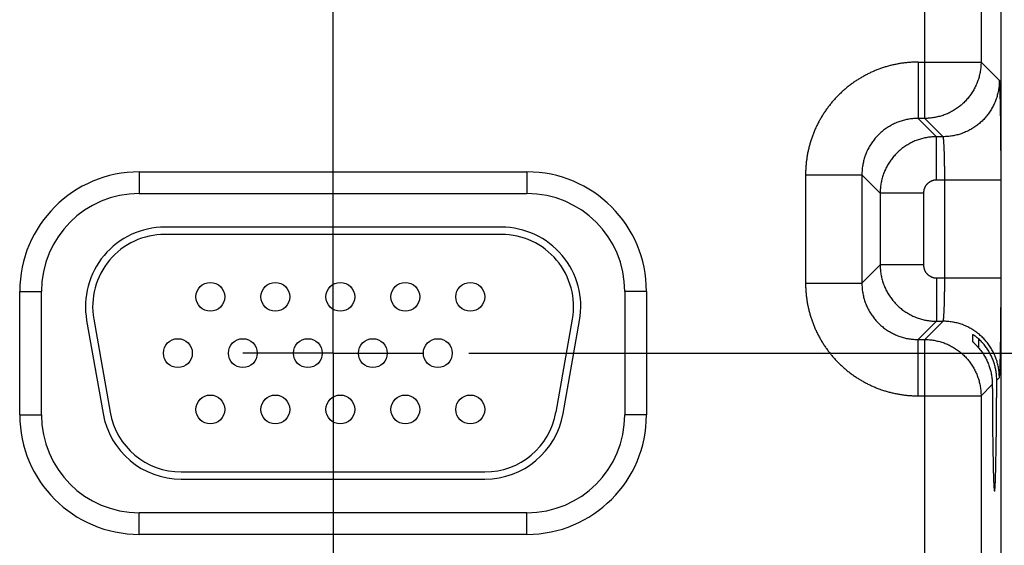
# Model space of a CAD drawing. Header units: inches. Extents: x 0 to 34, y 0 to 22.
# Tile 61 of 126: x 14.8 to 16.1, y 16.1 to 16.8. Entities that reach past the tile are written whole.
import ezdxf

# ---------------------------------------------------------------- set-up
doc = ezdxf.new("R2010")
doc.units = ezdxf.units.IN
doc.header["$LTSCALE"] = 1.87
doc.header["$MEASUREMENT"] = 0
doc.linetypes.add('CENTER', pattern=[0.6, 0.375, -0.075, 0.075, -0.075])
doc.layers.get('0').update_dxf_attribs({"linetype": 'CONTINUOUS'})
doc.layers.add('DEFAULT_1', color=7, linetype='CENTER')
doc.layers.add('DIMENSIONS', color=7, linetype='CONTINUOUS')
doc.styles.get("Standard").update_dxf_attribs({"font": 'txt', "width": 0.8})
doc.dimstyles.new('DIMSTYLE_1', dxfattribs={"dimtxt": 0.125, "dimasz": 0.18, "dimexe": 0.18, "dimexo": 0.0625, "dimgap": 0.09, "dimtad": 0, "dimtih": 1, "dimtoh": 1, "dimdec": 3, "dimzin": 4, "dimdsep": 46, "dimtxsty": 'STANDARD', "dimblk": '_FILLED', "dimblk1": '_FILLED', "dimblk2": '_FILLED', "dimcen": 0.09, "dimadec": 0, "dimazin": 0, "dimtp": 0.01, "dimtm": 0.01, "dimtfac": 1, "dimtdec": 3, "dimtofl": 0, "dimtmove": 0, "dimatfit": 3, "dimldrblk": '_FILLED', "dimfxl": 1, "dimtolj": 1, "dimtzin": 4, "dimarcsym": 0})

# ---------------------------------------------------------------- blocks, each defined once
blk = doc.blocks.new('*D14')
at = {"layer": 'DIMENSIONS', "color": 2, "linetype": 'CONTINUOUS'}
blk.add_line((15.3866, 16.3683), (16.9583, 16.3683), dxfattribs=at)
at = {"layer": 'DIMENSIONS', "color": 2, "linetype": 'CONTINUOUS', "width": 0.8}
for s, p in [('2.599', (17.0208, 16.3058)), ('[', (17.6458, 16.3058)), ('66.01', (17.7458, 16.3058)), (']', (18.2458, 16.3058))]:
    blk.add_text(s, height=0.125, dxfattribs=at).set_placement(p)
blk = doc.blocks.new('_FILLED')
at = {"color": 0, "linetype": 'BYBLOCK'}
blk.add_solid([(0, 0), (-1, 0.1736), (-1, -0.1736)], dxfattribs=at)
blk = doc.blocks.new('*D15')
at = {"layer": 'DIMENSIONS', "color": 2, "linetype": 'CONTINUOUS'}
blk.add_line((15.3866, 15.4383), (16.958, 15.4383), dxfattribs=at)
at = {"layer": 'DIMENSIONS', "color": 2, "linetype": 'CONTINUOUS', "width": 0.8}
for s, p in [('[', (17.6455, 15.3758)), (']', (18.2455, 15.3758)), ('3.529', (17.0205, 15.3758)), ('89.64', (17.7455, 15.3758))]:
    blk.add_text(s, height=0.125, dxfattribs=at).set_placement(p)
blk = doc.blocks.new('*D16')
at = {"layer": 'DIMENSIONS', "color": 2, "linetype": 'CONTINUOUS'}
blk.add_line((15.3866, 14.5083), (16.9578, 14.5083), dxfattribs=at)
at = {"layer": 'DIMENSIONS', "color": 2, "linetype": 'CONTINUOUS', "width": 0.8}
for s, p in [('[', (17.6453, 14.4458)), (']', (18.3453, 14.4458)), ('4.459', (17.0203, 14.4458)), ('113.26', (17.7453, 14.4458))]:
    blk.add_text(s, height=0.125, dxfattribs=at).set_placement(p)
blk = doc.blocks.new('*D17')
at = {"layer": 'DIMENSIONS', "color": 2, "linetype": 'CONTINUOUS'}
blk.add_line((15.3866, 13.5783), (16.9575, 13.5783), dxfattribs=at)
at = {"layer": 'DIMENSIONS', "color": 2, "linetype": 'CONTINUOUS', "width": 0.8}
for s, p in [('[', (17.645, 13.5158)), (']', (18.345, 13.5158)), ('5.389', (17.02, 13.5158)), ('136.88', (17.745, 13.5158))]:
    blk.add_text(s, height=0.125, dxfattribs=at).set_placement(p)
blk = doc.blocks.new('*D18')
at = {"layer": 'DIMENSIONS', "color": 2, "linetype": 'CONTINUOUS'}
blk.add_line((15.3866, 12.6483), (16.9572, 12.6483), dxfattribs=at)
at = {"layer": 'DIMENSIONS', "color": 2, "linetype": 'CONTINUOUS', "width": 0.8}
for s, p in [('6.319', (17.0197, 12.5858)), ('[', (17.6447, 12.5858)), ('160.5', (17.7447, 12.5858)), (']', (18.2447, 12.5858))]:
    blk.add_text(s, height=0.125, dxfattribs=at).set_placement(p)
blk = doc.blocks.new('*D19')
at = {"layer": 'DIMENSIONS', "color": 2, "linetype": 'CONTINUOUS'}
blk.add_line((15.3866, 11.7183), (16.9569, 11.7183), dxfattribs=at)
at = {"layer": 'DIMENSIONS', "color": 2, "linetype": 'CONTINUOUS', "width": 0.8}
for s, p in [('7.249', (17.0194, 11.6558)), ('[', (17.6444, 11.6558)), ('184.12', (17.7444, 11.6558)), (']', (18.3444, 11.6558))]:
    blk.add_text(s, height=0.125, dxfattribs=at).set_placement(p)
blk = doc.blocks.new('*D20')
at = {"layer": 'DIMENSIONS', "color": 2, "linetype": 'CONTINUOUS'}
blk.add_line((15.7123, 11.0413), (16.9567, 11.0413), dxfattribs=at)
at = {"layer": 'DIMENSIONS', "color": 2, "linetype": 'CONTINUOUS', "width": 0.8}
for s, p in [('[', (17.6442, 10.9788)), (']', (18.3442, 10.9788)), ('7.926', (17.0192, 10.9788)), ('201.32', (17.7442, 10.9788))]:
    blk.add_text(s, height=0.125, dxfattribs=at).set_placement(p)

msp = doc.modelspace()

# ---------------------------------------------------------------- linework, layer by layer
at = {"color": 7, "linetype": 'CONTINUOUS'}
for p, q in [((16.1239, 11.2726), (16.1239, 18.6629)), ((16.018, 16.6934), (16.018, 17.3171)), ((16.096, 17.2391), (16.096, 16.7714)), ((16.009, 16.7714), (16.009, 16.6934)), ((16.009, 16.7714), (16.096, 16.7714)), ((16.1214, 16.746), (16.096, 16.7714)), ((16.018, 16.6934), (16.009, 16.6934)), ((16.009, 16.6934), (16.0344, 16.668)), ((16.0434, 16.668), (16.018, 16.6934)), ((16.0344, 16.608), (16.0344, 16.668)), ((16.0434, 16.668), (16.0344, 16.668)), ((14.9302, 16.6193), (14.9302, 16.5893)), ((14.9302, 16.6193), (15.4672, 16.6193)), ((15.4672, 16.6193), (15.4672, 16.5893)), ((15.853, 16.6154), (15.853, 16.4651)), ((15.853, 16.6154), (15.931, 16.6154)), ((15.931, 16.6154), (15.931, 16.4651)), ((15.931, 16.6154), (15.9564, 16.59)), ((16.1238, 16.608), (16.0344, 16.608)), ((16.0458, 16.4725), (16.0458, 16.608)), ((16.1238, 16.4725), (16.1238, 16.608)), ((14.9302, 16.5893), (15.4672, 16.5893)), ((15.9564, 16.59), (15.9564, 16.4905)), ((16.0164, 16.59), (15.9564, 16.59)), ((16.0164, 16.59), (16.0164, 16.4905)), ((15.4317, 16.5428), (14.9657, 16.5428)), ((15.4317, 16.5328), (14.9657, 16.5328)), ((15.931, 16.4651), (15.9564, 16.4905)), ((16.0164, 16.4905), (15.9564, 16.4905)), ((16.0344, 16.4725), (16.0344, 16.4125)), ((16.0344, 16.4725), (16.1238, 16.4725)), ((15.853, 16.4651), (15.931, 16.4651)), ((14.7647, 16.2828), (14.7647, 16.4538)), ((14.7647, 16.4538), (14.7947, 16.4538)), ((14.7947, 16.2828), (14.7947, 16.4538)), ((15.6027, 16.4538), (15.6027, 16.2828)), ((15.6327, 16.4538), (15.6027, 16.4538)), ((15.6327, 16.4538), (15.6327, 16.2828)), ((14.8573, 16.4137), (14.8801, 16.2847)), ((14.8672, 16.4154), (14.8899, 16.2864)), ((15.5074, 16.2864), (15.5302, 16.4154)), ((15.5173, 16.2847), (15.54, 16.4137)), ((16.009, 16.3871), (16.0344, 16.4125)), ((16.018, 16.3871), (16.0434, 16.4125)), ((16.0344, 16.4125), (16.0434, 16.4125)), ((16.0848, 16.3839), (16.0848, 16.3942)), ((16.009, 16.3091), (16.009, 16.3871)), ((16.009, 16.3871), (16.018, 16.3871)), ((16.018, 15.7634), (16.018, 16.3871)), ((16.0925, 16.3882), (16.0925, 16.3758)), ((16.096, 16.3091), (16.1116, 16.3247)), ((16.1177, 16.3308), (16.1214, 16.3345)), ((16.009, 16.3091), (16.096, 16.3091)), ((16.096, 16.3091), (16.096, 15.8414)), ((14.7647, 16.2828), (14.7947, 16.2828)), ((15.6327, 16.2828), (15.6027, 16.2828)), ((14.9884, 16.2038), (15.4089, 16.2038)), ((14.9884, 16.1938), (15.4089, 16.1938)), ((14.9302, 16.1172), (14.9302, 16.1472)), ((15.4672, 16.1472), (14.9302, 16.1472)), ((15.4672, 16.1172), (15.4672, 16.1472)), ((15.4672, 16.1172), (14.9302, 16.1172))]:
    msp.add_line(p, q, dxfattribs=at)
for centre in [(15.0287, 16.4463), (15.1187, 16.4463), (15.2087, 16.4463), (15.2987, 16.4463), (15.3887, 16.4463), (14.9837, 16.3683), (15.0737, 16.3683), (15.1637, 16.3683), (15.2537, 16.3683), (15.3437, 16.3683), (15.0287, 16.2903), (15.1187, 16.2903), (15.2087, 16.2903), (15.2987, 16.2903), (15.3887, 16.2903)]:
    msp.add_circle(centre, 0.02, dxfattribs=at)
for centre, radius, start, end in [((14.9302, 16.4538), 0.1655, 90, 180), ((15.4672, 16.4538), 0.1655, 0, 90), ((14.9302, 16.4538), 0.1355, 90, 180), ((15.4672, 16.4538), 0.1355, 0, 90), ((14.9657, 16.4328), 0.11, 90, 190), ((15.4317, 16.4328), 0.11, 350, 90), ((14.9657, 16.4328), 0.1, 90, 190), ((15.4317, 16.4328), 0.1, 350, 90), ((14.9302, 16.2828), 0.1655, 180, 270), ((14.9302, 16.2828), 0.1355, 180, 270), ((14.9884, 16.3038), 0.11, 190, 270), ((14.9884, 16.3038), 0.1, 190, 270), ((15.4089, 16.3038), 0.1, 270, 350), ((15.4089, 16.3038), 0.11, 270, 350), ((15.4672, 16.2828), 0.1355, 270, 360), ((15.4672, 16.2828), 0.1655, 270, 360)]:
    msp.add_arc(centre, radius, start, end, dxfattribs=at)
for points, knots in [([(16.009, 16.7714), (16.0072, 16.7714), (16.0036, 16.7713), (15.9982, 16.771), (15.9927, 16.7706), (15.9873, 16.7699), (15.982, 16.769), (15.9766, 16.768), (15.9713, 16.7668), (15.966, 16.7654), (15.9608, 16.7638), (15.9557, 16.762), (15.9506, 16.7601), (15.9456, 16.7579), (15.9406, 16.7556), (15.9358, 16.7532), (15.931, 16.7505), (15.9264, 16.7477), (15.9218, 16.7448), (15.9173, 16.7416), (15.913, 16.7384), (15.9087, 16.7349), (15.9046, 16.7314), (15.9007, 16.7276), (15.8968, 16.7238), (15.8931, 16.7198), (15.8895, 16.7157), (15.8861, 16.7115), (15.8828, 16.7071), (15.8797, 16.7026), (15.8767, 16.6981), (15.8739, 16.6934), (15.8713, 16.6886), (15.8688, 16.6838), (15.8665, 16.6789), (15.8644, 16.6738), (15.8624, 16.6688), (15.8606, 16.6636), (15.8591, 16.6584), (15.8576, 16.6531), (15.8564, 16.6478), (15.8554, 16.6425), (15.8545, 16.6371), (15.8539, 16.6317), (15.8534, 16.6263), (15.8531, 16.6208), (15.853, 16.6172), (15.853, 16.6154)], [0, 0, 0, 0, 0.022161, 0.044356, 0.066574, 0.088801, 0.111028, 0.133246, 0.155464, 0.177691, 0.199926, 0.222163, 0.244394, 0.266622, 0.288847, 0.311071, 0.333295, 0.35552, 0.377746, 0.399972, 0.422198, 0.444423, 0.466649, 0.488874, 0.511099, 0.533323, 0.555548, 0.577774, 0.6, 0.622226, 0.644452, 0.666678, 0.688903, 0.711128, 0.733352, 0.755576, 0.777805, 0.800041, 0.822277, 0.844507, 0.866729, 0.888953, 0.911185, 0.933417, 0.955638, 0.977836, 1, 1, 1, 1]), ([(16.096, 16.7714), (16.096, 16.7703), (16.096, 16.7682), (16.0958, 16.7649), (16.0955, 16.7617), (16.095, 16.7585), (16.0944, 16.7554), (16.0937, 16.7522), (16.0928, 16.7491), (16.0918, 16.7461), (16.0907, 16.743), (16.0895, 16.7401), (16.0881, 16.7371), (16.0866, 16.7343), (16.0851, 16.7315), (16.0833, 16.7287), (16.0815, 16.7261), (16.0796, 16.7235), (16.0776, 16.721), (16.0754, 16.7186), (16.0732, 16.7162), (16.0709, 16.714), (16.0685, 16.7119), (16.066, 16.7098), (16.0634, 16.7079), (16.0607, 16.7061), (16.058, 16.7044), (16.0552, 16.7028), (16.0523, 16.7013), (16.0494, 16.6999), (16.0464, 16.6987), (16.0434, 16.6976), (16.0403, 16.6966), (16.0372, 16.6958), (16.034, 16.695), (16.0309, 16.6944), (16.0277, 16.694), (16.0245, 16.6936), (16.0213, 16.6934), (16.0191, 16.6934), (16.018, 16.6934)], [0, 0, 0, 0, 0.026315, 0.05263, 0.078945, 0.105261, 0.131577, 0.157893, 0.184209, 0.210526, 0.236843, 0.263161, 0.289478, 0.315796, 0.342114, 0.368432, 0.39475, 0.421068, 0.447387, 0.473705, 0.500023, 0.526342, 0.55266, 0.578978, 0.605297, 0.631615, 0.657932, 0.68425, 0.710567, 0.736885, 0.763203, 0.789519, 0.815835, 0.842151, 0.868467, 0.894785, 0.921098, 0.947404, 0.973703, 1, 1, 1, 1]), ([(16.1214, 16.746), (16.1214, 16.7449), (16.1214, 16.7428), (16.1212, 16.7396), (16.1208, 16.7364), (16.1204, 16.7332), (16.1198, 16.73), (16.119, 16.7269), (16.1182, 16.7238), (16.1172, 16.7207), (16.1161, 16.7177), (16.1148, 16.7147), (16.1135, 16.7118), (16.112, 16.7089), (16.1104, 16.7061), (16.1087, 16.7034), (16.1069, 16.7007), (16.105, 16.6981), (16.1029, 16.6956), (16.1008, 16.6932), (16.0986, 16.6909), (16.0962, 16.6886), (16.0938, 16.6865), (16.0913, 16.6845), (16.0887, 16.6825), (16.0861, 16.6807), (16.0833, 16.679), (16.0805, 16.6774), (16.0777, 16.6759), (16.0747, 16.6746), (16.0718, 16.6733), (16.0687, 16.6722), (16.0657, 16.6713), (16.0626, 16.6704), (16.0594, 16.6697), (16.0563, 16.6691), (16.0531, 16.6686), (16.0499, 16.6683), (16.0466, 16.6681), (16.0445, 16.668), (16.0434, 16.668)], [0, 0, 0, 0, 0.026313, 0.052627, 0.078941, 0.105256, 0.131571, 0.157886, 0.184201, 0.210517, 0.236833, 0.263149, 0.289465, 0.315782, 0.342098, 0.368415, 0.394732, 0.421049, 0.447367, 0.473684, 0.500001, 0.526318, 0.552636, 0.578953, 0.60527, 0.631587, 0.657904, 0.68422, 0.710537, 0.736853, 0.763169, 0.789485, 0.8158, 0.842115, 0.86843, 0.894745, 0.921059, 0.947373, 0.973687, 1, 1, 1, 1]), ([(16.1238, 16.608), (16.1238, 16.6097), (16.1238, 16.613), (16.1238, 16.618), (16.1238, 16.6229), (16.1237, 16.6279), (16.1237, 16.6328), (16.1237, 16.6377), (16.1237, 16.6425), (16.1237, 16.6473), (16.1236, 16.6521), (16.1236, 16.6568), (16.1236, 16.6614), (16.1235, 16.666), (16.1235, 16.6704), (16.1235, 16.6748), (16.1234, 16.6792), (16.1234, 16.6834), (16.1233, 16.6875), (16.1233, 16.6915), (16.1232, 16.6954), (16.1232, 16.6992), (16.1231, 16.7029), (16.1231, 16.7065), (16.123, 16.7099), (16.1229, 16.7132), (16.1229, 16.7163), (16.1228, 16.7194), (16.1227, 16.7222), (16.1226, 16.725), (16.1226, 16.7275), (16.1225, 16.7299), (16.1224, 16.7322), (16.1223, 16.7343), (16.1223, 16.7362), (16.1222, 16.738), (16.1221, 16.7395), (16.122, 16.741), (16.1219, 16.7422), (16.1218, 16.7433), (16.1218, 16.7442), (16.1217, 16.7449), (16.1216, 16.7454), (16.1215, 16.7458), (16.1215, 16.746), (16.1214, 16.746)], [0, 0, 0, 0, 0.035977, 0.071975, 0.107921, 0.143744, 0.179376, 0.214763, 0.249874, 0.284676, 0.319114, 0.353132, 0.386681, 0.419721, 0.452213, 0.484116, 0.515391, 0.545996, 0.575888, 0.605026, 0.633377, 0.660905, 0.687572, 0.713339, 0.73817, 0.762041, 0.784923, 0.806782, 0.827586, 0.847306, 0.865922, 0.883412, 0.89975, 0.914912, 0.928879, 0.941638, 0.953174, 0.963469, 0.972505, 0.980274, 0.986769, 0.991984, 0.995917, 0.998574, 1, 1, 1, 1]), ([(16.009, 16.6934), (16.0079, 16.6934), (16.0058, 16.6934), (16.0026, 16.6932), (15.9994, 16.6928), (15.9962, 16.6924), (15.993, 16.6918), (15.9899, 16.691), (15.9868, 16.6902), (15.9837, 16.6892), (15.9807, 16.6881), (15.9777, 16.6869), (15.9748, 16.6855), (15.9719, 16.684), (15.9691, 16.6824), (15.9663, 16.6807), (15.9637, 16.6789), (15.9611, 16.677), (15.9586, 16.675), (15.9562, 16.6728), (15.9539, 16.6706), (15.9516, 16.6683), (15.9495, 16.6658), (15.9475, 16.6633), (15.9455, 16.6608), (15.9437, 16.6581), (15.942, 16.6554), (15.9404, 16.6526), (15.9389, 16.6497), (15.9376, 16.6468), (15.9363, 16.6438), (15.9352, 16.6408), (15.9343, 16.6377), (15.9334, 16.6346), (15.9327, 16.6314), (15.9321, 16.6283), (15.9316, 16.6251), (15.9313, 16.6219), (15.9311, 16.6186), (15.931, 16.6165), (15.931, 16.6154)], [0, 0, 0, 0, 0.026326, 0.05265, 0.078971, 0.105291, 0.131612, 0.157932, 0.18425, 0.210565, 0.236878, 0.263188, 0.289496, 0.315803, 0.34211, 0.368417, 0.394724, 0.421029, 0.447334, 0.473639, 0.499944, 0.526249, 0.552554, 0.578861, 0.605169, 0.631478, 0.657787, 0.684098, 0.71041, 0.736723, 0.763038, 0.789358, 0.815684, 0.842013, 0.868345, 0.894675, 0.921003, 0.947332, 0.973663, 1, 1, 1, 1]), ([(16.0344, 16.668), (16.0333, 16.668), (16.0312, 16.668), (16.0279, 16.6678), (16.0247, 16.6674), (16.0215, 16.667), (16.0184, 16.6664), (16.0152, 16.6657), (16.0121, 16.6648), (16.0091, 16.6638), (16.006, 16.6627), (16.003, 16.6615), (16.0001, 16.6601), (15.9973, 16.6586), (15.9945, 16.657), (15.9917, 16.6553), (15.9891, 16.6535), (15.9865, 16.6516), (15.984, 16.6496), (15.9816, 16.6474), (15.9792, 16.6452), (15.977, 16.6429), (15.9749, 16.6405), (15.9728, 16.6379), (15.9709, 16.6354), (15.9691, 16.6327), (15.9674, 16.63), (15.9658, 16.6272), (15.9643, 16.6243), (15.963, 16.6214), (15.9617, 16.6184), (15.9606, 16.6154), (15.9596, 16.6123), (15.9588, 16.6092), (15.958, 16.606), (15.9574, 16.6029), (15.957, 16.5997), (15.9566, 16.5965), (15.9564, 16.5933), (15.9564, 16.5911), (15.9564, 16.59)], [0, 0, 0, 0, 0.02633, 0.052658, 0.078985, 0.10531, 0.131635, 0.157961, 0.184286, 0.210609, 0.236933, 0.26326, 0.289587, 0.315904, 0.342203, 0.368494, 0.394785, 0.42108, 0.447383, 0.473692, 0.500001, 0.526307, 0.552615, 0.578933, 0.605258, 0.631584, 0.657907, 0.684231, 0.710561, 0.736892, 0.763218, 0.789538, 0.815859, 0.842182, 0.868502, 0.894809, 0.921107, 0.947401, 0.973698, 1, 1, 1, 1]), ([(16.0458, 16.608), (16.0458, 16.6089), (16.0458, 16.6107), (16.0458, 16.6133), (16.0458, 16.616), (16.0457, 16.6186), (16.0457, 16.6212), (16.0457, 16.6238), (16.0457, 16.6264), (16.0456, 16.6289), (16.0456, 16.6313), (16.0456, 16.6338), (16.0455, 16.6361), (16.0455, 16.6385), (16.0454, 16.6407), (16.0453, 16.6429), (16.0453, 16.6451), (16.0452, 16.6471), (16.0451, 16.6491), (16.0451, 16.651), (16.045, 16.6528), (16.0449, 16.6545), (16.0448, 16.6562), (16.0447, 16.6577), (16.0446, 16.6591), (16.0445, 16.6605), (16.0445, 16.6617), (16.0444, 16.6629), (16.0443, 16.6639), (16.0442, 16.6648), (16.0441, 16.6656), (16.044, 16.6663), (16.0439, 16.6669), (16.0437, 16.6673), (16.0436, 16.6677), (16.0435, 16.6679), (16.0435, 16.668), (16.0434, 16.668)], [0, 0, 0, 0, 0.044232, 0.088379, 0.132351, 0.176063, 0.219431, 0.262369, 0.304793, 0.34662, 0.387767, 0.428152, 0.467698, 0.506326, 0.543961, 0.580529, 0.615958, 0.650179, 0.683124, 0.714728, 0.744929, 0.77367, 0.800892, 0.826542, 0.850571, 0.872933, 0.893583, 0.912482, 0.929595, 0.94489, 0.958341, 0.969924, 0.979626, 0.987442, 0.993383, 0.997502, 1, 1, 1, 1]), ([(16.0344, 16.608), (16.034, 16.608), (16.0334, 16.608), (16.0323, 16.6079), (16.0313, 16.6078), (16.0303, 16.6076), (16.0292, 16.6073), (16.0282, 16.607), (16.0273, 16.6066), (16.0263, 16.6061), (16.0254, 16.6056), (16.0245, 16.6051), (16.0236, 16.6045), (16.0228, 16.6038), (16.022, 16.6031), (16.0213, 16.6024), (16.0206, 16.6016), (16.0199, 16.6008), (16.0193, 16.5999), (16.0188, 16.599), (16.0183, 16.5981), (16.0179, 16.5972), (16.0175, 16.5962), (16.0171, 16.5952), (16.0169, 16.5942), (16.0167, 16.5931), (16.0165, 16.5921), (16.0164, 16.5911), (16.0164, 16.5904), (16.0164, 16.59)], [0, 0, 0, 0, 0.036617, 0.073427, 0.110383, 0.147443, 0.184567, 0.221713, 0.258844, 0.295937, 0.333007, 0.370073, 0.407151, 0.444244, 0.481347, 0.518455, 0.555564, 0.592666, 0.629753, 0.666826, 0.703904, 0.741008, 0.778157, 0.815328, 0.852478, 0.889563, 0.92654, 0.963368, 1, 1, 1, 1]), ([(15.9564, 16.4905), (15.9564, 16.4894), (15.9564, 16.4872), (15.9566, 16.484), (15.957, 16.4808), (15.9574, 16.4776), (15.958, 16.4745), (15.9588, 16.4713), (15.9596, 16.4682), (15.9606, 16.4651), (15.9617, 16.4621), (15.963, 16.4591), (15.9643, 16.4562), (15.9658, 16.4533), (15.9674, 16.4505), (15.9691, 16.4478), (15.9709, 16.4451), (15.9728, 16.4426), (15.9749, 16.4401), (15.977, 16.4376), (15.9792, 16.4353), (15.9816, 16.4331), (15.984, 16.4309), (15.9865, 16.4289), (15.9891, 16.427), (15.9917, 16.4252), (15.9945, 16.4235), (15.9973, 16.4219), (16.0001, 16.4204), (16.0031, 16.419), (16.006, 16.4178), (16.0091, 16.4167), (16.0121, 16.4157), (16.0153, 16.4148), (16.0184, 16.4141), (16.0216, 16.4135), (16.0247, 16.4131), (16.028, 16.4127), (16.0312, 16.4125), (16.0333, 16.4125), (16.0344, 16.4125)], [0, 0, 0, 0, 0.02633, 0.052658, 0.078985, 0.10531, 0.131635, 0.157961, 0.184286, 0.210609, 0.236933, 0.26326, 0.289587, 0.315904, 0.342203, 0.368494, 0.394785, 0.42108, 0.447383, 0.473692, 0.500001, 0.526307, 0.552615, 0.578933, 0.605258, 0.631584, 0.657907, 0.684231, 0.710561, 0.736892, 0.763218, 0.789538, 0.815859, 0.842182, 0.868502, 0.894809, 0.921107, 0.947401, 0.973698, 1, 1, 1, 1]), ([(16.0164, 16.4905), (16.0164, 16.4901), (16.0164, 16.4894), (16.0165, 16.4884), (16.0167, 16.4874), (16.0169, 16.4863), (16.0171, 16.4853), (16.0175, 16.4843), (16.0179, 16.4833), (16.0183, 16.4824), (16.0188, 16.4815), (16.0193, 16.4806), (16.0199, 16.4797), (16.0206, 16.4789), (16.0213, 16.4781), (16.022, 16.4774), (16.0228, 16.4767), (16.0236, 16.476), (16.0245, 16.4754), (16.0254, 16.4749), (16.0263, 16.4744), (16.0273, 16.4739), (16.0282, 16.4735), (16.0292, 16.4732), (16.0303, 16.4729), (16.0313, 16.4727), (16.0323, 16.4726), (16.0334, 16.4725), (16.034, 16.4725), (16.0344, 16.4725)], [0, 0, 0, 0, 0.036617, 0.073427, 0.110383, 0.147443, 0.184567, 0.221713, 0.258844, 0.295937, 0.333007, 0.370073, 0.407151, 0.444244, 0.481347, 0.518455, 0.555564, 0.592666, 0.629753, 0.666826, 0.703904, 0.741008, 0.778157, 0.815328, 0.852478, 0.889563, 0.92654, 0.963368, 1, 1, 1, 1]), ([(16.0434, 16.4125), (16.0435, 16.4125), (16.0435, 16.4126), (16.0436, 16.4128), (16.0437, 16.4132), (16.0439, 16.4136), (16.044, 16.4142), (16.0441, 16.4149), (16.0442, 16.4157), (16.0443, 16.4166), (16.0444, 16.4176), (16.0445, 16.4188), (16.0445, 16.42), (16.0446, 16.4214), (16.0447, 16.4228), (16.0448, 16.4243), (16.0449, 16.426), (16.045, 16.4277), (16.0451, 16.4295), (16.0451, 16.4314), (16.0452, 16.4334), (16.0453, 16.4354), (16.0453, 16.4376), (16.0454, 16.4398), (16.0455, 16.442), (16.0455, 16.4444), (16.0456, 16.4467), (16.0456, 16.4492), (16.0456, 16.4516), (16.0457, 16.4541), (16.0457, 16.4567), (16.0457, 16.4593), (16.0457, 16.4619), (16.0458, 16.4645), (16.0458, 16.4672), (16.0458, 16.4698), (16.0458, 16.4716), (16.0458, 16.4725)], [0, 0, 0, 0, 0.002498, 0.006617, 0.012558, 0.020374, 0.030076, 0.041659, 0.05511, 0.070405, 0.087518, 0.106417, 0.127067, 0.149429, 0.173458, 0.199108, 0.22633, 0.255071, 0.285272, 0.316876, 0.349821, 0.384042, 0.419471, 0.456039, 0.493674, 0.532302, 0.571848, 0.612233, 0.65338, 0.695207, 0.737631, 0.780569, 0.823937, 0.867649, 0.911621, 0.955768, 1, 1, 1, 1]), ([(16.1214, 16.3345), (16.1215, 16.3345), (16.1215, 16.3347), (16.1216, 16.3351), (16.1217, 16.3356), (16.1218, 16.3363), (16.1218, 16.3372), (16.1219, 16.3383), (16.122, 16.3395), (16.1221, 16.341), (16.1222, 16.3425), (16.1223, 16.3443), (16.1223, 16.3462), (16.1224, 16.3483), (16.1225, 16.3506), (16.1226, 16.353), (16.1226, 16.3556), (16.1227, 16.3583), (16.1228, 16.3611), (16.1229, 16.3642), (16.1229, 16.3673), (16.123, 16.3706), (16.1231, 16.374), (16.1231, 16.3776), (16.1232, 16.3813), (16.1232, 16.3851), (16.1233, 16.389), (16.1233, 16.393), (16.1234, 16.3971), (16.1234, 16.4013), (16.1235, 16.4057), (16.1235, 16.4101), (16.1235, 16.4146), (16.1236, 16.4191), (16.1236, 16.4237), (16.1236, 16.4284), (16.1237, 16.4332), (16.1237, 16.438), (16.1237, 16.4428), (16.1237, 16.4477), (16.1237, 16.4526), (16.1238, 16.4576), (16.1238, 16.4625), (16.1238, 16.4675), (16.1238, 16.4708), (16.1238, 16.4725)], [0, 0, 0, 0, 0.001426, 0.004083, 0.008016, 0.013231, 0.019726, 0.027494, 0.036531, 0.046826, 0.058362, 0.071121, 0.085088, 0.10025, 0.116588, 0.134078, 0.152694, 0.172414, 0.193218, 0.215077, 0.237959, 0.26183, 0.286661, 0.312428, 0.339095, 0.366623, 0.394974, 0.424112, 0.454004, 0.484609, 0.515884, 0.547787, 0.580279, 0.613319, 0.646868, 0.680886, 0.715324, 0.750126, 0.785237, 0.820624, 0.856256, 0.892079, 0.928025, 0.964023, 1, 1, 1, 1]), ([(15.853, 16.4651), (15.853, 16.4633), (15.8531, 16.4597), (15.8534, 16.4542), (15.8539, 16.4488), (15.8545, 16.4434), (15.8554, 16.438), (15.8564, 16.4327), (15.8576, 16.4274), (15.8591, 16.4221), (15.8606, 16.4169), (15.8624, 16.4118), (15.8644, 16.4067), (15.8665, 16.4017), (15.8688, 16.3967), (15.8713, 16.3919), (15.8739, 16.3871), (15.8767, 16.3824), (15.8797, 16.3779), (15.8828, 16.3734), (15.8861, 16.3691), (15.8895, 16.3648), (15.8931, 16.3607), (15.8968, 16.3567), (15.9006, 16.3529), (15.9046, 16.3492), (15.9087, 16.3456), (15.913, 16.3422), (15.9173, 16.3389), (15.9218, 16.3358), (15.9264, 16.3328), (15.931, 16.33), (15.9358, 16.3273), (15.9406, 16.3249), (15.9456, 16.3226), (15.9506, 16.3204), (15.9557, 16.3185), (15.9608, 16.3167), (15.966, 16.3151), (15.9713, 16.3137), (15.9766, 16.3125), (15.9819, 16.3115), (15.9873, 16.3106), (15.9927, 16.3099), (15.9982, 16.3095), (16.0036, 16.3092), (16.0072, 16.3091), (16.009, 16.3091)], [0, 0, 0, 0, 0.022161, 0.044356, 0.066574, 0.088801, 0.111028, 0.133246, 0.155464, 0.177691, 0.199926, 0.222163, 0.244394, 0.266622, 0.288847, 0.311071, 0.333295, 0.35552, 0.377746, 0.399972, 0.422198, 0.444423, 0.466649, 0.488874, 0.511099, 0.533323, 0.555548, 0.577774, 0.6, 0.622226, 0.644452, 0.666678, 0.688903, 0.711128, 0.733352, 0.755576, 0.777805, 0.800041, 0.822277, 0.844507, 0.866729, 0.888953, 0.911185, 0.933417, 0.955638, 0.977836, 1, 1, 1, 1]), ([(15.931, 16.4651), (15.931, 16.464), (15.9311, 16.4619), (15.9313, 16.4587), (15.9316, 16.4554), (15.9321, 16.4523), (15.9327, 16.4491), (15.9334, 16.4459), (15.9342, 16.4428), (15.9352, 16.4398), (15.9363, 16.4367), (15.9376, 16.4338), (15.9389, 16.4308), (15.9404, 16.428), (15.942, 16.4252), (15.9437, 16.4224), (15.9455, 16.4198), (15.9474, 16.4172), (15.9495, 16.4147), (15.9516, 16.4123), (15.9538, 16.4099), (15.9562, 16.4077), (15.9586, 16.4056), (15.9611, 16.4035), (15.9637, 16.4016), (15.9663, 16.3998), (15.9691, 16.3981), (15.9719, 16.3965), (15.9747, 16.395), (15.9777, 16.3937), (15.9806, 16.3924), (15.9837, 16.3913), (15.9867, 16.3903), (15.9899, 16.3895), (15.993, 16.3887), (15.9962, 16.3881), (15.9994, 16.3877), (16.0026, 16.3874), (16.0058, 16.3872), (16.0079, 16.3871), (16.009, 16.3871)], [0, 0, 0, 0, 0.026326, 0.05265, 0.078971, 0.105291, 0.131612, 0.157932, 0.18425, 0.210565, 0.236878, 0.263188, 0.289496, 0.315803, 0.34211, 0.368417, 0.394724, 0.421029, 0.447334, 0.473639, 0.499944, 0.526249, 0.552554, 0.578861, 0.605169, 0.631478, 0.657787, 0.684098, 0.71041, 0.736723, 0.763038, 0.789358, 0.815684, 0.842013, 0.868345, 0.894675, 0.921003, 0.947332, 0.973663, 1, 1, 1, 1]), ([(16.1214, 16.3345), (16.1214, 16.3356), (16.1214, 16.3377), (16.1212, 16.3409), (16.1208, 16.3441), (16.1204, 16.3473), (16.1198, 16.3505), (16.119, 16.3536), (16.1182, 16.3567), (16.1172, 16.3598), (16.1161, 16.3628), (16.1148, 16.3658), (16.1135, 16.3687), (16.112, 16.3716), (16.1104, 16.3744), (16.1087, 16.3771), (16.1069, 16.3798), (16.105, 16.3824), (16.1029, 16.3849), (16.1008, 16.3873), (16.0986, 16.3896), (16.0962, 16.3919), (16.0938, 16.394), (16.0913, 16.396), (16.0887, 16.398), (16.0861, 16.3998), (16.0833, 16.4015), (16.0805, 16.4031), (16.0777, 16.4046), (16.0747, 16.4059), (16.0718, 16.4072), (16.0687, 16.4083), (16.0657, 16.4093), (16.0626, 16.4101), (16.0594, 16.4108), (16.0563, 16.4114), (16.0531, 16.4119), (16.0499, 16.4122), (16.0466, 16.4124), (16.0445, 16.4125), (16.0434, 16.4125)], [0, 0, 0, 0, 0.026313, 0.052627, 0.078941, 0.105256, 0.131571, 0.157886, 0.184201, 0.210517, 0.236833, 0.263149, 0.289465, 0.315782, 0.342098, 0.368415, 0.394732, 0.421049, 0.447367, 0.473684, 0.500001, 0.526318, 0.552636, 0.578953, 0.60527, 0.631587, 0.657904, 0.68422, 0.710537, 0.736853, 0.763169, 0.789485, 0.8158, 0.842115, 0.86843, 0.894745, 0.921059, 0.947373, 0.973687, 1, 1, 1, 1]), ([(16.0848, 16.3942), (16.0848, 16.3942), (16.0848, 16.3942), (16.0849, 16.3941), (16.085, 16.3941), (16.0851, 16.394), (16.0852, 16.3939), (16.0854, 16.3938), (16.0857, 16.3936), (16.0859, 16.3935), (16.0862, 16.3933), (16.0866, 16.393), (16.087, 16.3927), (16.0874, 16.3924), (16.0879, 16.3921), (16.0884, 16.3917), (16.0889, 16.3913), (16.0894, 16.3908), (16.09, 16.3904), (16.0906, 16.3899), (16.0913, 16.3893), (16.0919, 16.3888), (16.0923, 16.3884), (16.0925, 16.3882)], [0, 0, 0, 0, 0.001698, 0.007102, 0.016715, 0.030742, 0.049331, 0.072664, 0.100831, 0.133989, 0.172175, 0.215496, 0.263948, 0.317546, 0.376123, 0.439597, 0.507884, 0.580702, 0.65768, 0.738631, 0.823091, 0.910431, 1, 1, 1, 1]), ([(16.018, 16.3871), (16.0191, 16.3871), (16.0213, 16.3871), (16.0245, 16.3869), (16.0277, 16.3865), (16.0309, 16.3861), (16.0341, 16.3855), (16.0372, 16.3847), (16.0403, 16.3839), (16.0434, 16.3829), (16.0464, 16.3818), (16.0494, 16.3806), (16.0523, 16.3792), (16.0552, 16.3777), (16.058, 16.3761), (16.0607, 16.3744), (16.0634, 16.3726), (16.066, 16.3707), (16.0685, 16.3686), (16.0709, 16.3665), (16.0732, 16.3643), (16.0754, 16.3619), (16.0776, 16.3595), (16.0796, 16.357), (16.0815, 16.3544), (16.0833, 16.3518), (16.0851, 16.349), (16.0866, 16.3462), (16.0881, 16.3434), (16.0895, 16.3404), (16.0907, 16.3375), (16.0918, 16.3344), (16.0928, 16.3314), (16.0937, 16.3283), (16.0944, 16.3251), (16.095, 16.322), (16.0955, 16.3188), (16.0958, 16.3156), (16.096, 16.3123), (16.096, 16.3102), (16.096, 16.3091)], [0, 0, 0, 0, 0.026315, 0.05263, 0.078945, 0.105261, 0.131577, 0.157893, 0.184209, 0.210526, 0.236843, 0.263161, 0.289478, 0.315796, 0.342114, 0.368432, 0.39475, 0.421068, 0.447387, 0.473705, 0.500023, 0.526342, 0.55266, 0.578978, 0.605297, 0.631615, 0.657932, 0.68425, 0.710567, 0.736885, 0.763203, 0.789519, 0.815835, 0.842151, 0.868467, 0.894785, 0.921098, 0.947404, 0.973703, 1, 1, 1, 1]), ([(16.0925, 16.3758), (16.0923, 16.3761), (16.0919, 16.3766), (16.0912, 16.3773), (16.0906, 16.378), (16.0899, 16.3787), (16.0893, 16.3793), (16.0888, 16.3799), (16.0882, 16.3805), (16.0878, 16.3809), (16.0873, 16.3814), (16.0869, 16.3818), (16.0865, 16.3822), (16.0862, 16.3825), (16.0859, 16.3828), (16.0856, 16.383), (16.0854, 16.3832), (16.0852, 16.3834), (16.0851, 16.3836), (16.085, 16.3837), (16.0849, 16.3838), (16.0848, 16.3838), (16.0848, 16.3838), (16.0848, 16.3839)], [0, 0, 0, 0, 0.093091, 0.182831, 0.268708, 0.350314, 0.427658, 0.500442, 0.568284, 0.630938, 0.688428, 0.740629, 0.787618, 0.829426, 0.866233, 0.898138, 0.925332, 0.947993, 0.966289, 0.980451, 0.990645, 0.997085, 1, 1, 1, 1]), ([(16.1142, 16.3543), (16.1139, 16.3552), (16.1132, 16.3571), (16.1122, 16.36), (16.111, 16.3628), (16.1096, 16.3656), (16.1082, 16.3683), (16.1066, 16.371), (16.105, 16.3737), (16.1032, 16.3763), (16.1013, 16.3788), (16.0993, 16.3813), (16.0971, 16.3837), (16.0949, 16.386), (16.0933, 16.3874), (16.0925, 16.3882)], [0, 0, 0, 0, 0.07447, 0.14934, 0.224561, 0.300144, 0.376193, 0.452677, 0.529574, 0.606982, 0.684837, 0.763048, 0.841671, 0.920684, 1, 1, 1, 1]), ([(16.0925, 16.3758), (16.0932, 16.375), (16.0946, 16.3733), (16.0966, 16.3708), (16.0984, 16.3682), (16.1001, 16.3655), (16.1017, 16.3627), (16.1032, 16.36), (16.1045, 16.3571), (16.1054, 16.3552), (16.1058, 16.3543)], [0, 0, 0, 0, 0.127219, 0.253841, 0.379779, 0.505138, 0.629854, 0.753882, 0.877304, 1, 1, 1, 1]), ([(16.1058, 16.3543), (16.1062, 16.3533), (16.1069, 16.3514), (16.1079, 16.3485), (16.1088, 16.3456), (16.1095, 16.3427), (16.1102, 16.3397), (16.1107, 16.3367), (16.1111, 16.3337), (16.1114, 16.3307), (16.1116, 16.3277), (16.1116, 16.3257), (16.1116, 16.3247)], [0, 0, 0, 0, 0.101232, 0.202065, 0.302454, 0.402482, 0.502332, 0.601996, 0.70147, 0.800944, 0.900462, 1, 1, 1, 1]), ([(16.1177, 16.3308), (16.1178, 16.3318), (16.1177, 16.3338), (16.1176, 16.3368), (16.1173, 16.3397), (16.1169, 16.3427), (16.1164, 16.3456), (16.1158, 16.3485), (16.115, 16.3514), (16.1145, 16.3533), (16.1142, 16.3543)], [0, 0, 0, 0, 0.125074, 0.249956, 0.374653, 0.499371, 0.624165, 0.749095, 0.874369, 1, 1, 1, 1]), ([(16.1116, 16.3247), (16.1116, 16.3228), (16.1117, 16.3188), (16.1117, 16.313), (16.1117, 16.3072), (16.1117, 16.3015), (16.1118, 16.2958), (16.1118, 16.2901), (16.1118, 16.2846), (16.1119, 16.2791), (16.1119, 16.2738), (16.112, 16.2685), (16.112, 16.2633), (16.1121, 16.2582), (16.1121, 16.2532), (16.1122, 16.2484), (16.1123, 16.2436), (16.1123, 16.239), (16.1124, 16.2345), (16.1125, 16.2302), (16.1126, 16.226), (16.1126, 16.2219), (16.1127, 16.218), (16.1128, 16.2143), (16.1129, 16.2107), (16.113, 16.2073), (16.113, 16.204), (16.1131, 16.2009), (16.1132, 16.198), (16.1133, 16.1953), (16.1134, 16.1927), (16.1135, 16.1904), (16.1136, 16.1882), (16.1137, 16.1862), (16.1138, 16.1844), (16.1139, 16.1828), (16.114, 16.1814), (16.1141, 16.1802), (16.1142, 16.1792), (16.1143, 16.1784), (16.1144, 16.1778), (16.1145, 16.1774), (16.1146, 16.1771), (16.1147, 16.1771), (16.1147, 16.1771)], [0, 0, 0, 0, 0.039867, 0.079465, 0.118734, 0.157649, 0.196148, 0.234196, 0.271752, 0.308761, 0.345197, 0.381002, 0.416147, 0.45059, 0.484282, 0.5172, 0.549291, 0.58053, 0.610877, 0.640292, 0.668753, 0.696214, 0.722655, 0.748042, 0.77234, 0.795532, 0.817581, 0.838471, 0.858172, 0.876662, 0.893925, 0.909934, 0.924678, 0.938136, 0.950293, 0.961139, 0.970657, 0.978843, 0.985686, 0.991181, 0.995329, 0.99814, 0.999664, 1, 1, 1, 1]), ([(16.1147, 16.1771), (16.1147, 16.1771), (16.1148, 16.1771), (16.1149, 16.1774), (16.115, 16.1778), (16.1151, 16.1784), (16.1152, 16.1792), (16.1153, 16.1803), (16.1154, 16.1815), (16.1155, 16.1829), (16.1156, 16.1845), (16.1157, 16.1863), (16.1158, 16.1883), (16.1159, 16.1904), (16.116, 16.1928), (16.1161, 16.1954), (16.1161, 16.1981), (16.1162, 16.201), (16.1163, 16.2041), (16.1164, 16.2074), (16.1165, 16.2108), (16.1166, 16.2144), (16.1167, 16.2181), (16.1167, 16.2221), (16.1168, 16.2261), (16.1169, 16.2303), (16.117, 16.2347), (16.117, 16.2392), (16.1171, 16.2438), (16.1172, 16.2485), (16.1172, 16.2534), (16.1173, 16.2584), (16.1173, 16.2634), (16.1174, 16.2686), (16.1174, 16.2739), (16.1175, 16.2793), (16.1175, 16.2848), (16.1176, 16.2903), (16.1176, 16.2959), (16.1176, 16.3016), (16.1177, 16.3074), (16.1177, 16.3132), (16.1177, 16.319), (16.1177, 16.3249), (16.1177, 16.3289), (16.1177, 16.3308)], [0, 0, 0, 0, 0.000358, 0.001859, 0.004599, 0.008623, 0.013942, 0.020554, 0.028454, 0.037637, 0.04809, 0.059806, 0.072768, 0.086964, 0.102379, 0.11899, 0.136786, 0.155739, 0.175834, 0.197046, 0.219345, 0.242717, 0.267124, 0.292546, 0.318951, 0.346304, 0.374586, 0.40375, 0.433774, 0.46462, 0.496247, 0.528632, 0.561721, 0.595492, 0.629898, 0.664898, 0.700461, 0.736532, 0.773087, 0.810071, 0.847444, 0.885173, 0.923197, 0.961492, 1, 1, 1, 1])]:
    msp.add_open_spline(points, degree=3, knots=knots, dxfattribs=at)
at = {"layer": 'DEFAULT_1', "color": 7, "linetype": 'CENTER'}
for q in [(15.199, 17.1732), (15.0739, 16.3683), (15.199, 15.5413), (15.3241, 16.3683)]:
    msp.add_line((15.199, 16.3683), q, dxfattribs=at)

# ---------------------------------------------------------------- dimensions: what is measured, and where the dimension line sits
at = {"layer": 'DIMENSIONS', "color": 2, "linetype": 'CONTINUOUS'}
for feature_location, offset, origin, picture, middle in [((15.3866, 16.3683), (1.5717, 0), (15.3241, 18.9673), '*D14', (17.6833, 16.3683)), ((15.3866, 15.4383), (1.5714, 0), (15.3241, 18.9673), '*D15', (17.683, 15.4383)), ((15.3866, 14.5083), (1.5711, 0), (15.3241, 18.9673), '*D16', (17.7328, 14.5083)), ((15.3866, 13.5783), (1.5708, 0), (15.3241, 18.9673), '*D17', (17.7325, 13.5783)), ((15.3866, 12.6483), (1.5706, 0), (15.3241, 18.9673), '*D18', (17.6822, 12.6483)), ((15.3866, 11.7183), (1.5703, 0), (15.3241, 18.9673), '*D19', (17.7319, 11.7183)), ((15.7123, 11.0413), (1.2444, 0), (15.6498, 18.9673), '*D20', (17.7317, 11.0413))]:
    dim = msp.add_ordinate_dim(feature_location=feature_location, offset=offset, dtype=0, origin=origin, dimstyle='DIMSTYLE_1', dxfattribs=at)
    dim.commit()
    dim.dimension.update_dxf_attribs({"geometry": picture, "text_midpoint": middle})

doc.saveas('drawing.dxf')
